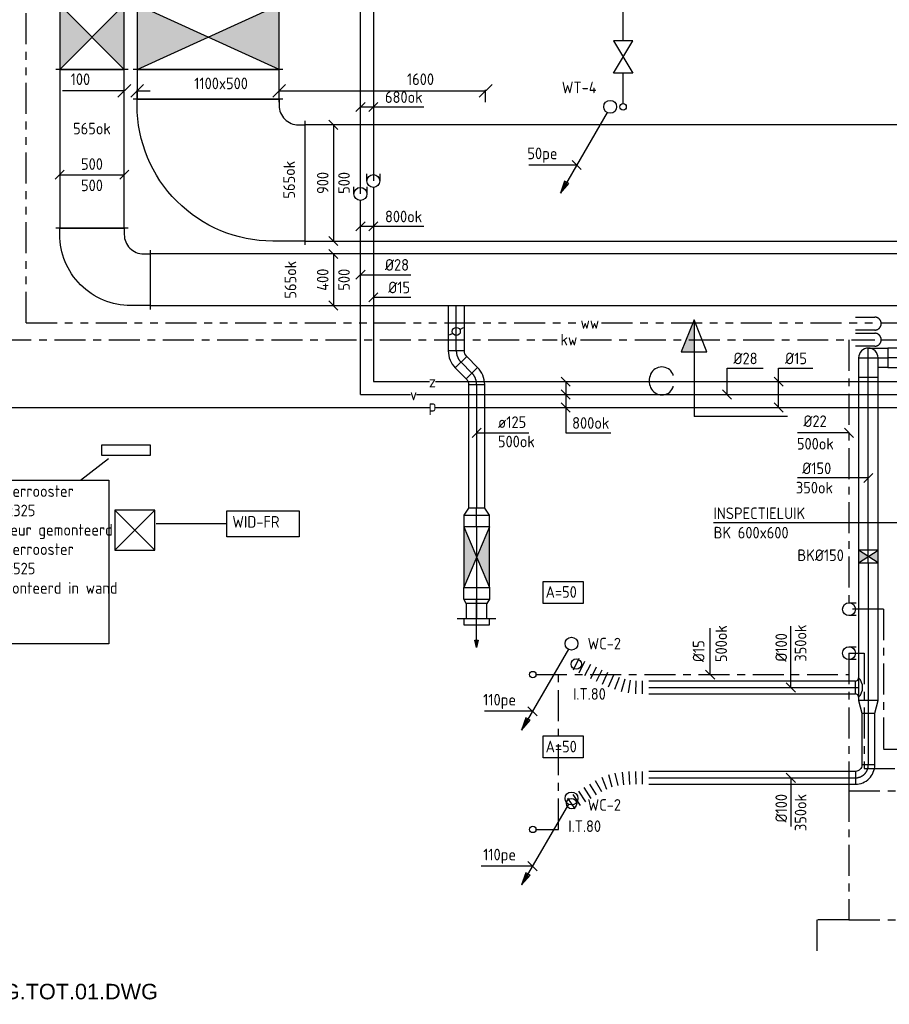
# Model space of a CAD drawing. Header units: millimetres. Extents: x 83336 to 140913, y 137697 to 176199.
# Tile 9 of 45: x 111825 to 118562, y 140045 to 147675. Entities that reach past the tile are written whole.
import ezdxf
from ezdxf.enums import TextEntityAlignment as Align

# ---------------------------------------------------------------- set-up
doc = ezdxf.new("R2010")
doc.units = ezdxf.units.MM
doc.header["$LTSCALE"] = 50
for name, pattern in [('CENTER2', [28.575, 19.05, -3.175, 3.175, -3.175]), ('CENTRE2', [28.575, 19.05, -3.175, 3.175, -3.175]), ('KOUDWATER', [8.4, 4.8, -1.2, 1.2, -1.2]), ('WARMWATER', [10.8, 4.8, -1.2, 1.2, -1.2, 1.2, -1.2])]:
    doc.linetypes.add(name, pattern=pattern)
doc.layers.get('0').update_dxf_attribs({"linetype": 'CONTINUOUS'})
doc.layers.get('DEFPOINTS').update_dxf_attribs({"linetype": 'CONTINUOUS'})
for name, color, linetype in [('00---0--FM-TEKST', 7, 'CONTINUOUS'), ('WL5-----_HIDDEN', 8, 'CONTINUOUS'), ('WL52----_PIJL', 2, 'CONTINUOUS'), ('WL531---_SYMBOOL', 2, 'CONTINUOUS'), ('WL5310--_KW', 2, 'KOUDWATER'), ('WL5310--_SYMBOOL', 2, 'CONTINUOUS'), ('WL5320--_WW', 2, 'WARMWATER'), ('WL540000_V', 1, 'CONTINUOUS'), ('WL540000_Z', 1, 'CONTINUOUS'), ('WL5420--_PERSL', 1, 'CONTINUOUS'), ('WL5771--_T_KANAAL-C', 3, 'CONTINUOUS'), ('WL5771--_T_KANAAL-H', 1, 'CONTINUOUS'), ('WL5771--_T_KANAAL-H2', 1, 'CONTINUOUS'), ('WL5771--_T_ORNAMENT-C', 2, 'CONTINUOUS'), ('WL5771--_T_PIJL', 1, 'CONTINUOUS'), ('WL5772--_R_FLEX-C', 2, 'CONTINUOUS'), ('WL5772--_R_KANAAL-C', 4, 'CONTINUOUS'), ('WL5772--_R_KANAAL-H', 1, 'CONTINUOUS'), ('WL5772--_R_KANAAL-H2', 1, 'CONTINUOUS'), ('WL5772--_R_ORNAMENT-C', 2, 'CONTINUOUS'), ('WL5773--_HARTLIJN', 1, 'CENTER2'), ('WM520---_MATEN-B', 1, 'CONTINUOUS'), ('WM530---_MATEN-B', 1, 'CONTINUOUS'), ('WM540---_MATEN-B', 1, 'CONTINUOUS'), ('WM570---_R_MATEN-B', 1, 'CONTINUOUS'), ('WM570---_T_MATEN-B', 1, 'CONTINUOUS'), ('WM5772--_R_MATEN-B', 1, 'CONTINUOUS'), ('WT52----_BIJSCHRIFT', 7, 'CONTINUOUS'), ('WT531---_CODE', 1, 'CONTINUOUS'), ('WT540000_CODE', 7, 'CONTINUOUS'), ('WT5771--_BIJSCHRIFT', 7, 'CONTINUOUS'), ('WT5772--_BIJSCHRIFT', 7, 'CONTINUOUS')]:
    doc.layers.add(name, color=color, linetype=linetype)
doc.styles.add('1', font='BUROTEXT', dxfattribs={"height": 90})
doc.styles.add('LZ-MAATVOEREN', font='simplex.shx')
doc.styles.add('MAATVOERING', font='iso.shx')
doc.styles.add('NORCDE', font='isocp.shx')
doc.styles.add('NORDINED-W', font='ISOCP.SHX')
doc.styles.add('Normaal_staand', font='iso.shx')
doc.styles.add('NORTXT', font='isocp.shx')
doc.styles.add('SA-BEMATEN', font='iso.shx')
doc.styles.add('Smalschuin', font='isocp.shx')
doc.dimstyles.new('NORDINED', dxfattribs={"dimscale": 50, "dimtxt": 1.8, "dimasz": 0.18, "dimexe": 0.18, "dimexo": 0.0625, "dimgap": 1.25, "dimtad": 0, "dimtoh": 1, "dimdec": 4, "dimrnd": 1, "dimdsep": 46, "dimtxsty": 'MAATVOERING', "dimtsz": 1, "dimcen": 0.09, "dimclrd": 256, "dimclre": 256, "dimclrt": 1, "dimadec": 3, "dimazin": 0, "dimtfac": 1, "dimtdec": 4, "dimtofl": 0, "dimtmove": 0, "dimatfit": 3, "dimldrblk": 'OBLIQUE', "dimfxl": 1, "dimtvp": 1, "dimtolj": 1, "dimtzin": 0, "dimarcsym": 0})

# ---------------------------------------------------------------- blocks, each defined once
blk = doc.blocks.new('OSV1501000990G')
blk.add_lwpolyline([(0, -75), (99, -50), (99, 50), (0, 75)], close=True)
at = {"layer": 'WL5773--_HARTLIJN'}
blk.add_line((0, 0), (99, 0), dxfattribs=at)
blk = doc.blocks.new('KARO')
for p, q in [((1, 0.5), (0, 0.5)), ((0, -0.5), (1, -0.5))]:
    blk.add_line(p, q)
at = {"layer": 'WL5773--_HARTLIJN'}
blk.add_line((0, 0), (1, 0), dxfattribs=at)
blk = doc.blocks.new('OBO10000090H')
blk.add_lwpolyline([(50, -100, 0.414214), (-100, 50), (-100, -50, -0.414214), (-50, -100)], format="xyb", close=True)
at = {"invisible_edges": 15}
for points in [[(-91.3, -50.8), (-74, 47.7), (-100, 50), (-100, -50)], [(-82.9, -53), (-48.7, 41), (-74, 47.7), (-91.3, -50.8)], [(-75, -56.7), (-25, 29.9), (-48.7, 41), (-82.9, -53)], [(-67.9, -61.7), (-3.6, 14.9), (-25, 29.9), (-75, -56.7)], [(-61.7, -67.9), (14.9, -3.6), (-3.6, 14.9), (-67.9, -61.7)], [(-56.7, -75), (29.9, -25), (14.9, -3.6), (-61.7, -67.9)], [(-53, -82.9), (41, -48.7), (29.9, -25), (-56.7, -75)], [(-50.8, -91.3), (47.7, -74), (41, -48.7), (-53, -82.9)], [(-50, -100), (50, -100), (47.7, -74), (-50.8, -91.3)]]:
    blk.add_3dface(points, dxfattribs=at)
at = {"layer": 'WL5773--_HARTLIJN'}
blk.add_arc((-100, -100), 100, 0, 90, dxfattribs=at)
blk = doc.blocks.new('FLLINE100')
blk.add_line((0, -50), (0, 50))
blk = doc.blocks.new('OEX1000065000')
for p, rotation in [((-344.1, -43.3), 22.53678751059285), ((-297.8, -24.4), 14.12791663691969), ((-249.3, -12.2), 14.12791663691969), ((-199.8, -5.6), 6.568764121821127), ((-150, -2.1), 1.994569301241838), ((-100, -0.4), 1.994569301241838), ((-50, -0.2), 0.2246881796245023), ((-474.3, -117.5), 32.286367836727), ((-432, -90.8), 32.286367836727), ((-388.6, -66), 28.8774012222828), ((-558, -172.1), 33.53423170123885), ((-516.3, -144.5), 33.53423170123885), ((-599.7, -199.8), 33.53423170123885)]:
    blk.add_blockref('FLLINE100', p, dxfattribs=dict(rotation=rotation))
blk = doc.blocks.new('OEX1000064200')
for p, rotation in [((-562.8, 181.4), 333.5025943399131), ((-518, 159.1), 333.5025943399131), ((-473.3, 136.8), 333.5025943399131), ((-428.3, 114.9), 334.0529070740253), ((-383.4, 93), 334.0529070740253), ((-338.1, 71.9), 335.6420103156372), ((-292.5, 51.3), 335.6420103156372), ((-246, 33), 339.0107990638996), ((-198.4, 17.7), 344.6730821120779), ((-149.6, 7.2), 351.6213274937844), ((-100, 2), 357.1578621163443), ((-50, 0.3), 359.6649407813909)]:
    blk.add_blockref('FLLINE100', p, dxfattribs=dict(rotation=rotation))
blk = doc.blocks.new('ORN_A_RN')
blk.add_circle((0, 0), 0.5)
at = {"color": 1, "style": 'LZ-MAATVOEREN', "flags": 9}
for tag, p in [('ROS_TYPE', (0.633, 0.683)), ('ROS_M3H', (0.633, 0.483)), ('ROS_ZIJDE', (0.633, 0.283)), ('ROS_STAT', (0.633, 0.083))]:
    blk.add_attdef(tag, p, '', height=0.125, dxfattribs=at)
blk = doc.blocks.new('OZA15001000900')
blk.add_lwpolyline([(-75, 0, 0.414214), (-50, 25), (50, 25, 0.414214), (75, 0, 0.414214)], format="xyb")
at = {"layer": 'WL5772--_R_KANAAL-H'}
blk.add_arc((0, 75), 106.1, 225, 315, dxfattribs=at)
at = {"layer": 'WL5773--_HARTLIJN'}
blk.add_line((0, 25), (0, 0), dxfattribs=at)
blk = doc.blocks.new('MVLINE')
blk.add_line((35.4, -35.4), (-35.4, 35.4))
blk = doc.blocks.new('OBK1500010000')
blk.add_lwpolyline([(0, -75), (100, -75), (100, 75), (0, 75)], close=True)
blk.add_lwpolyline([(0, -75), (100, -75), (100, 75), (0, 75)], close=True)
at = {"layer": 'WL5772--_R_KANAAL-H'}
for p, q in [((0, -75), (100, 75)), ((0, 75), (100, -75))]:
    blk.add_line(p, q, dxfattribs=at)
at = {"layer": 'WL5772--_R_KANAAL-H2'}
for points in [[(0, 75), (100, 75), (50, 0)], [(0, -75), (100, -75), (50, 0)]]:
    blk.add_solid(points, dxfattribs=at)
at = {"layer": 'WL5773--_HARTLIJN'}
blk.add_line((0, 0), (100, 0), dxfattribs=at)
blk = doc.blocks.new('OBO15000090ZE')
blk.add_lwpolyline([(-75, 0), (75, 0), (75, 150, 1), (-75, 150)], format="xyb", close=True)
at = {"layer": 'WL5773--_HARTLIJN'}
for points in [[(0, 0), (0, 225)], [(-75, 150), (75, 150)]]:
    blk.add_lwpolyline(points, dxfattribs=at)
blk = doc.blocks.new('OBO15000090ZE_0')
blk.add_lwpolyline([(0, 75), (150, 75), (150, -75), (75, -75)])
at = {"layer": 'WL5773--_HARTLIJN'}
blk.add_line((0, 0), (150, 0), dxfattribs=at)
blk = doc.blocks.new('P5')
at = {"color": 2}
for p, q in [((-750, 0), (-500, 100)), ((-500, 100), (-500, -100)), ((-500, -100), (-750, 0)), ((-750, 0), (0, 0))]:
    blk.add_line(p, q, dxfattribs=at)
blk.add_solid([(-750, 0), (-500, 100), (-500, 0)], dxfattribs=at)
blk = doc.blocks.new('2DEC67')
at = {"color": 0}
blk.add_lwpolyline([(0.8537, 0.6698, 0.18, 0.18, 0.1144505), (0.8415, 0.7224, 0.18, 0.15, 0.2856375), (0.5, 0.9358, 0.15, 0.18, 0.2973255), (0.1529, 0.7104, 0.18, 0.2, 0.1040934), (0.1088, 0.5029, 0.2, 0.18, 0.1060897), (0.1529, 0.2954, 0.18, 0.15, 0.2951778), (0.5, 0.07, 0.15, 0.18, 0.2877742), (0.8415, 0.2834, 0.18, 0.18, 0.1124506), (0.8537, 0.336, 0.18, 0.18, 0.145331)], format="xyseb", dxfattribs=at)
blk = doc.blocks.new('SS52PY03')
for p, q in [((-6.985, -11.7348), (-7.493, -12.877801)), ((-7.366, -12.9286), (-6.6294, -11.938))]:
    blk.add_line(p, q)
blk.add_lwpolyline([(-0.4826, -0.8636), (-7.7216, -13.4112), (-6.4008, -11.887199), (-7.0612, -11.5062), (-7.7216, -13.4112)])
blk.add_circle((0, 0), 1)
blk = doc.blocks.new('SS53TP06')
blk.add_circle((0, 0), 0.5)
blk = doc.blocks.new('BO_WZ')
blk.add_lwpolyline([(-1.5, 0.5), (0, 0.5, -1), (0, -0.5), (-1.5, -0.5)], format="xyb")
at = {"invisible_edges": 15}
for points in [[(-0.6, 0.5, 0), (-0.6, -0.5, 0), (0, -0.5, 0), (0, 0.5, 0)], [(0, 0, 0), (0.155, 0.476, 0), (0, 0.5, 0)], [(0, 0, 0), (0.294, 0.405, 0), (0.155, 0.476, 0)], [(0, 0, 0), (0.405, 0.294, 0), (0.294, 0.405, 0)], [(0, 0, 0), (0.476, 0.155, 0), (0.405, 0.294, 0)], [(0, 0, 0), (0.5, 0, 0), (0.476, 0.155, 0)], [(0, 0, 0), (0, -0.5, 0), (0.155, -0.476, 0)], [(0, 0, 0), (0.155, -0.476, 0), (0.294, -0.405, 0)], [(0, 0, 0), (0.294, -0.405, 0), (0.405, -0.294, 0)], [(0, 0, 0), (0.405, -0.294, 0), (0.476, -0.155, 0)], [(0, 0, 0), (0.476, -0.155, 0), (0.5, 0, 0)]]:
    blk.add_3dface(points, dxfattribs=at)
blk = doc.blocks.new('OBK2000047000')
blk.add_lwpolyline([(0, -100), (470, -100), (470, 100), (0, 100)], close=True)
at = {"layer": 'WL5771--_T_KANAAL-H'}
for p, q in [((0, -100), (470, 100)), ((0, 100), (470, -100))]:
    blk.add_line(p, q, dxfattribs=at)
at = {"layer": 'WL5771--_T_KANAAL-H2'}
for points in [[(0, 100), (470, 100), (235, 0)], [(0, -100), (470, -100), (235, 0)]]:
    blk.add_solid(points, dxfattribs=at)
at = {"layer": 'WL5773--_HARTLIJN'}
blk.add_line((0, 0), (470, 0), dxfattribs=at)
blk = doc.blocks.new('OSV2001600350G')
blk.add_lwpolyline([(0, -100), (35, -80), (35, 80), (0, 100)], close=True)
at = {"layer": 'WL5773--_HARTLIJN'}
blk.add_line((0, 0), (35, 0), dxfattribs=at)
blk = doc.blocks.new('orn_t_k200-200-50')
for points in [[(-150, 50), (150, 50)], [(-100, 50), (-100, 0), (100, 0), (100, 50)]]:
    blk.add_lwpolyline(points)
at = {"color": 2, "style": 'NORDINED-W'}
for tag, p, flags in [('ROS_TYPE', (181.7, 134.2), 8), ('ROS_M3H', (181.7, 124.2), 8), ('ROS_M3H_G', (181.7, 114.2), 8), ('ROS_ZIJDE', (181.7, 104.2), 9), ('ROS_STAT', (181.7, 94.2), 9)]:
    blk.add_attdef(tag, p, '', height=6.25, dxfattribs=dict(at, flags=flags))
blk = doc.blocks.new('SS57PY08')
blk.add_line((0, 0), (-15, 0))
blk.add_lwpolyline([(-2.22, -0.52), (-2.22, 0.52), (0, 0)], close=True)
for points in [[(-2.22, 0.26), (0, 0)], [(-2.22, -0.26), (0, 0)]]:
    blk.add_lwpolyline(points)
at = {"color": 2, "style": 'MAATVOERING', "flags": 8}
blk.add_attdef('PIJL_BEN', (-10.55, 0.95), '', height=1, dxfattribs=at)
blk = doc.blocks.new('OBO12500045H')
blk.add_lwpolyline([(62.5, -51.8, 0.198912), (7.6, 80.8), (-80.8, -7.6, -0.198912), (-62.5, -51.8)], format="xyb", close=True)
at = {"invisible_edges": 15}
for points in [[(-77.1, -11.6), (18.6, 68.7), (7.6, 80.8), (-80.8, -7.6)], [(-73.8, -15.9), (28.6, 55.8), (18.6, 68.7), (-77.1, -11.6)], [(-70.9, -20.5), (37.4, 42), (28.6, 55.8), (-73.8, -15.9)], [(-68.4, -25.4), (44.9, 27.5), (37.4, 42), (-70.9, -20.5)], [(-66.3, -30.4), (51.2, 12.4), (44.9, 27.5), (-68.4, -25.4)], [(-64.6, -35.6), (56.1, -3.2), (51.2, 12.4), (-66.3, -30.4)], [(-63.4, -40.9), (59.7, -19.2), (56.1, -3.2), (-64.6, -35.6)], [(-62.7, -46.3), (61.8, -35.4), (59.7, -19.2), (-63.4, -40.9)], [(-62.5, -51.8), (62.5, -51.8), (61.8, -35.4), (-62.7, -46.3)]]:
    blk.add_3dface(points, dxfattribs=at)
at = {"layer": 'WL5773--_HARTLIJN'}
blk.add_arc((-125, -51.8), 125, 0, 45, dxfattribs=at)
blk = doc.blocks.new('OSV2001250550G1')
blk.add_lwpolyline([(0, -100), (55, -62.5), (55, 62.5), (0, 100)], close=True)
at = {"layer": 'WL5773--_HARTLIJN'}
blk.add_line((0, 0), (55, 0), dxfattribs=at)
blk = doc.blocks.new('ORK12500000')
at = {"layer": 'WL5772--_R_KANAAL-H'}
for p, q in [((30.2, 8.1), (60.4, 16.2)), ((-30.2, -8.1), (-60.4, -16.2))]:
    blk.add_line(p, q, dxfattribs=at)
blk.add_circle((0, 0), 31.2, dxfattribs=at)
blk = doc.blocks.new('KARH')
for p, q in [((1, 0.5), (0, 0.5)), ((0, 0), (0, 0)), ((1, 0), (1, 0)), ((0, -0.5), (1, -0.5))]:
    blk.add_line(p, q)
at = {"invisible_edges": 15}
blk.add_3dface([(0, 0.5), (0, -0.5), (1, -0.5), (1, 0.5)], dxfattribs=at)
blk = doc.blocks.new('*D554')
at = {"layer": 'DEFPOINTS', "color": 0, "transparency": 16777216}
for p in [(115435, 147123.7), (113835, 147033.3), (115435, 147033.3)]:
    blk.add_point(p, dxfattribs=at)
at = {"layer": 'WM570---_T_MATEN-B', "lineweight": -2, "transparency": 16777216}
for p, q in [((113785, 147073.7), (113885, 147173.7)), ((113835, 147036.4), (113835, 147132.7)), ((113835, 147123.7), (115435, 147123.7)), ((115385, 147073.7), (115485, 147173.7)), ((115435, 147036.4), (115435, 147132.7))]:
    blk.add_line(p, q, dxfattribs=at)
at = {"layer": 'WM570---_T_MATEN-B', "color": 1, "transparency": 16777216, "insert": (114930.3, 147213.7), "char_height": 90, "attachment_point": 5, "style": 'MAATVOERING'}
blk.add_mtext('\\A1;1600', dxfattribs=at)
blk = doc.blocks.new('_OBLIQUE')
at = {"color": 0, "linetype": 'ByBlock'}
blk.add_line((-0.5, -0.5), (0.5, 0.5), dxfattribs=at)
blk = doc.blocks.new('*D555')
at = {"layer": 'DEFPOINTS', "color": 0, "transparency": 16777216}
for p in [(112735, 147123.7), (112635, 147033.3), (112735, 147033.3)]:
    blk.add_point(p, dxfattribs=at)
at = {"layer": 'WM570---_T_MATEN-B', "lineweight": -2, "transparency": 16777216}
for p, q in [((112635, 147123.7), (112155.7, 147123.7)), ((112585, 147073.7), (112685, 147173.7)), ((112635, 147036.4), (112635, 147132.7)), ((112685, 147073.7), (112785, 147173.7)), ((112735, 147036.4), (112735, 147132.7)), ((112735, 147123.7), (112835, 147123.7))]:
    blk.add_line(p, q, dxfattribs=at)
at = {"layer": 'WM570---_T_MATEN-B', "color": 1, "transparency": 16777216, "insert": (112295.4, 147213.7), "char_height": 90, "attachment_point": 5, "style": 'MAATVOERING'}
blk.add_mtext('\\A1;100', dxfattribs=at)
blk = doc.blocks.new('VBK50055000050000')
for p, q in [((0, -280), (0, 280)), ((0, -280), (0, 280)), ((500, 280), (500, -280)), ((500, -280), (500, 280))]:
    blk.add_line(p, q)
blk.add_lwpolyline([(0, -250), (500, -250), (500, 250), (0, 250)], close=True)
at = {"layer": 'WL5771--_T_KANAAL-H'}
for p, q in [((0, -250), (500, 250)), ((0, 250), (500, -250))]:
    blk.add_line(p, q, dxfattribs=at)
at = {"layer": 'WL5771--_T_KANAAL-H2'}
for points in [[(0, 250), (500, 250), (250, 0)], [(0, -250), (500, -250), (250, 0)]]:
    blk.add_solid(points, dxfattribs=at)
blk = doc.blocks.new('VVB1100500900500505001500901-HRF')
for p, q in [((-750, -480), (-750, 480)), ((-580, -650), (580, -650))]:
    blk.add_line(p, q)
blk.add_lwpolyline([(-550, -650), (-550, -600, 0.414214), (-700, -450), (-750, -450), (-750, 450), (-500, 450, -0.414214), (550, -600), (550, -650)], format="xyb", close=True)
blk = doc.blocks.new('VBK110050000050000')
for p, q in [((0, -580), (0, 580)), ((0, -580), (0, 580)), ((500, 580), (500, -580)), ((500, -580), (500, 580))]:
    blk.add_line(p, q)
blk.add_lwpolyline([(0, -550), (500, -550), (500, 550), (0, 550)], close=True)
at = {"layer": 'WL5771--_T_KANAAL-H'}
for p, q in [((0, -550), (500, 550)), ((0, 550), (500, -550))]:
    blk.add_line(p, q, dxfattribs=at)
at = {"layer": 'WL5771--_T_KANAAL-H2'}
for points in [[(0, 550), (500, 550), (250, 0)], [(0, -550), (500, -550), (250, 0)]]:
    blk.add_solid(points, dxfattribs=at)
blk = doc.blocks.new('VVB500500400500505001500901-HRF-0')
for p, q in [((-450, -230), (-450, 230)), ((-280, -400), (280, -400))]:
    blk.add_line(p, q)
blk.add_lwpolyline([(-250, -400), (-250, -350, 0.414214), (-400, -200), (-450, -200), (-450, 200), (-300, 200, -0.414214), (250, -350), (250, -400)], format="xyb", close=True)
blk = doc.blocks.new('PFB_HS01')
blk.add_lwpolyline([(-1.1, 1), (0, 1, -1), (0, -1), (-1.1, -1)], format="xyb")
at = {"layer": 'WL5-----_HIDDEN'}
blk.add_circle((0, 0, 0), 1, dxfattribs=at)
blk = doc.blocks.new('ORN_T_4')
for p, q in [((0.5, 0.5), (-0.5, -0.5)), ((0.5, -0.5), (-0.5, 0.5))]:
    blk.add_line(p, q)
blk.add_lwpolyline([(-0.5, 0.5), (-0.5, -0.5), (0.5, -0.5), (0.5, 0.5)], close=True)
at = {"color": 1, "style": 'LZ-MAATVOEREN', "flags": 9}
for tag, p in [('ROS_TYPE', (0.633, 0.683)), ('ROS_M3H', (0.633, 0.483)), ('ROS_ZIJDE', (0.633, 0.283)), ('ROS_STAT', (0.633, 0.083))]:
    blk.add_attdef(tag, p, '', height=0.125, dxfattribs=at)
blk = doc.blocks.new('SS53AP30')
blk.add_lwpolyline([(-2.5, -1.5), (-2.5, 1.5), (2.5, -1.5), (2.5, 1.5)], close=True)

msp = doc.modelspace()

# ---------------------------------------------------------------- linework, layer by layer
at = {"color": 2, "linetype": 'CENTRE2'}
msp.add_line((117775, 144600), (117050, 144600), dxfattribs=at)
at = {"layer": 'WL5310--_KW'}
for p, q in [((116500, 147510.98501), (116500, 149850)), ((116500, 147025), (116500, 147260.98501)), ((110415, 145195), (115990, 145195)), ((116170, 145195), (118450, 145195)), ((118250, 145195), (118250, 143106.72087)), ((118500, 145195), (122467.79734, 145195)), ((118516.46895, 143106.72087), (118250, 143106.72087)), ((118516.46895, 143106.72087), (118516.46895, 142021.36139)), ((118250, 142765.94059), (118366.46895, 142765.94059)), ((118250, 142765.94059), (118250, 141700)), ((118366.46895, 142765.94059), (118366.46895, 141871.36139)), ((115825, 142600), (118250, 142600)), ((116000, 141400), (116000, 142600)), ((118516.46895, 142021.36139), (120713.78055, 142021.36139)), ((118366.46895, 141871.36139), (120563.78055, 141871.36139)), ((118250, 141700), (119601.59333, 141700)), ((118250, 141700), (118250, 140700)), ((115825, 141400), (116000, 141400)), ((118250, 140700), (118000, 140700)), ((118000, 140700), (118000, 140400)), ((118250, 140700), (118900, 140700))]:
    msp.add_line(p, q, dxfattribs=at)
at = {"layer": 'WL5320--_WW'}
for p, q in [((111875, 145325), (111875, 150660)), ((111875, 145325), (116152.5, 145325)), ((116332.5, 145325), (118450, 145325)), ((118499.74937, 145325), (122700, 145325))]:
    msp.add_line(p, q, dxfattribs=at)
at = {"layer": 'WL540000_V'}
for p, q in [((114465, 146325), (114465, 147800)), ((114465, 144770), (114465, 146275)), ((114465, 144770), (123430.29734, 144770))]:
    msp.add_line(p, q, dxfattribs=at)
at = {"layer": 'WL540000_Z'}
for p, q in [((114565, 147800), (114565, 146425)), ((114565, 146375), (114565, 144870)), ((114565, 144870), (123330.29734, 144870))]:
    msp.add_line(p, q, dxfattribs=at)
at = {"layer": 'WL5420--_PERSL'}
msp.add_line((111285.76952, 144670), (123530.29734, 144670), dxfattribs=at)
at = {"layer": 'WL5771--_T_KANAAL-C'}
msp.add_lwpolyline([(112459.61998, 144379), (112459.61998, 144300), (112838.67386, 144300), (112838.67386, 144379)], close=True, dxfattribs=at)
at = {"layer": 'WL5771--_T_ORNAMENT-C'}
for points in [[(115881.20042, 143322.5208), (116190.85725, 143322.5208), (116190.85725, 143151.93913), (115881.20042, 143151.93913)], [(115881.20042, 142124.28536), (116190.85725, 142124.28536), (116190.85725, 141953.70369), (115881.20042, 141953.70369)]]:
    msp.add_lwpolyline(points, close=True, dxfattribs=at)
at = {"layer": 'WM520---_MATEN-B'}
for points in [[(116140.4025, 146548.67633), (116115.4025, 146548.67633), (115770.74653, 146548.67633)], [(115798.17239, 142315.47747), (115798.17239, 142315.47747), (115425, 142315.47747)], [(115798.17239, 141115.47747), (115798.17239, 141115.47747), (115400, 141115.47747)]]:
    msp.add_lwpolyline(points, dxfattribs=at)
at = {"layer": 'WM530---_MATEN-B'}
for points in [[(118250, 144473.67633), (118100, 144473.67633), (117850.40276, 144473.67633)], [(117175, 142600), (117175, 142700), (117175, 142958.47726)]]:
    msp.add_lwpolyline(points, dxfattribs=at)
at = {"layer": 'WM540---_MATEN-B'}
for points in [[(114465, 146998.67633), (114680.29734, 146998.67633), (114955.29734, 146998.67633)], [(114465, 146073.67633), (114680.29734, 146073.67633), (114955.29734, 146073.67633)], [(114465, 145698.67633), (114680.29734, 145698.67633), (114855.29734, 145698.67633)], [(114565, 145523.67633), (114680.29734, 145523.67633), (114855.29734, 145523.67633)], [(117305.29734, 144770), (117305.29734, 144973.67633), (117585.29734, 144973.67633)], [(117705.29734, 144670), (117705.29734, 144973.67633), (117971.02526, 144973.67633)], [(116055.29734, 144870), (116055.29734, 144473.67633), (116405.29734, 144473.67633)]]:
    msp.add_lwpolyline(points, dxfattribs=at)
at = {"layer": 'WM570---_R_MATEN-B'}
msp.add_lwpolyline([(114255.29734, 146860), (114255.29734, 145960)], dxfattribs=at)
at = {"layer": 'WM570---_T_MATEN-B'}
for points in [[(112135, 146473.67633), (112635, 146473.67633)], [(114255.29734, 145860), (114255.29734, 145460)], [(115365, 144473.67633), (115480.29734, 144473.67633), (115769.65726, 144473.67633)]]:
    msp.add_lwpolyline(points, dxfattribs=at)
at = {"layer": 'WM5772--_R_MATEN-B'}
for points in [[(118400, 144123.67633), (118300, 144123.67633), (117850, 144123.67633)], [(117800, 142500), (117800, 142575), (117800, 142975)], [(117800, 141800), (117800, 141725), (117800, 141422.40477)]]:
    msp.add_lwpolyline(points, dxfattribs=at)
at = {"layer": 'WT5771--_BIJSCHRIFT', "color": 1}
for p, q in [((112296.90371, 144107.04098), (112514.03669, 144274.764)), ((113430.99315, 143768.2688), (112883.03175, 143768.2688))]:
    msp.add_line(p, q, dxfattribs=at)
for points in [[(111232.56294, 144107.04098), (112516.19036, 144107.04098), (112516.19036, 142837.29532), (111232.56294, 142837.29532)], [(113430.99315, 143868.58121), (113990.33457, 143868.58121), (113990.33457, 143667.95638), (113430.99315, 143667.95638)]]:
    msp.add_lwpolyline(points, close=True, dxfattribs=at)
msp.add_lwpolyline([(118700, 143775), (117200, 143775)], dxfattribs=at)

# ---------------------------------------------------------------- block references
at = {"color": 2, "xscale": -1, "rotation": 90}
msp.add_blockref('P5', (117050, 144600), dxfattribs=at)
at = {"color": 2, "xscale": 250.25, "yscale": 250, "zscale": 250.25}
msp.add_blockref('2DEC67', (116675, 144750), dxfattribs=at)
at = {"layer": 'WL52----_PIJL', "xscale": 50, "yscale": 50, "zscale": 50}
for p in [(116400, 147000), (116100, 142840), (116100, 141640)]:
    msp.add_blockref('SS52PY03', p, dxfattribs=at)
at = {"layer": 'WL531---_SYMBOOL', "xscale": 50, "yscale": 50, "zscale": 50}
for p in [(116500, 147000), (115800, 142600), (115800, 141400)]:
    msp.add_blockref('SS53TP06', p, dxfattribs=at)
at = {"layer": 'WL5310--_KW', "xscale": 100, "yscale": 100, "zscale": 100}
for p in [(118450, 145320), (118450, 145195)]:
    msp.add_blockref('BO_WZ', p, dxfattribs=at)
at = {"layer": 'WL5310--_SYMBOOL', "xscale": 50, "yscale": 50, "zscale": 50}
for name, p, rotation in [('SS53AP30', (116500, 147385.98501), 90), ('PFB_HS01', (118250, 143106.72087), 180), ('PFB_HS01', (118250, 142765.94059), 180)]:
    msp.add_blockref(name, p, dxfattribs=dict(at, rotation=rotation))
at = {"layer": 'WL540000_V', "xscale": 50, "yscale": 50, "zscale": 50, "rotation": 270}
msp.add_blockref('PFB_HS01', (114465, 146325), dxfattribs=at)
at = {"layer": 'WL540000_Z', "xscale": 50, "yscale": 50, "zscale": 50, "rotation": 270}
msp.add_blockref('PFB_HS01', (114565, 146425), dxfattribs=at)
at = {"layer": 'WL5771--_T_KANAAL-C'}
for name, p, rotation in [('VBK50055000050000', (112385, 147289.99996), 90), ('VVB500500400500505001500901-HRF-0', (112385, 145660), 180), ('ORK12500000', (115207.63456, 145259.17886), 193.2100893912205), ('OBO12500045H', (115207.63456, 145057.40216), 180), ('OSV2001250550G1', (115365, 143834.99996), 90), ('OBK2000047000', (115365, 143744.99996), 270)]:
    msp.add_blockref(name, p, dxfattribs=dict(at, rotation=rotation))
for name, p, xscale, yscale, zscale, rotation in [('KARH', (112385, 147289.99996), 1229.999961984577, 500, 500, 270), ('KARO', (115207.63456, 145109.17886), 350.8211425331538, 125, 125, 90), ('KARO', (115244.24621, 145020.79051), 118.99494936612, 125, 125, 315.0000000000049), ('KARO', (115365, 144848.26003), 958.2600645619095, 125, 125, 270), ('KARO', (115365, 143744.99996), 90, 200, 200, 90), ('KARO', (115365, 143274.99996), -90, 200, 200, 90), ('KARO', (115365, 143149.99996), 114.999961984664, 160, 160, 270)]:
    msp.add_blockref(name, p, dxfattribs=dict(at, xscale=xscale, yscale=yscale, zscale=zscale, rotation=rotation))
at = {"layer": 'WL5771--_T_KANAAL-C', "xscale": 7075, "yscale": 400, "zscale": 500}
msp.add_blockref('KARH', (112835, 145660), dxfattribs=at)
at = {"layer": 'WL5771--_T_KANAAL-C'}
msp.add_blockref('OBO12500045H', (115365, 144900.03672), dxfattribs=at)
at = {"layer": 'WL5771--_T_KANAAL-C', "xscale": -1, "rotation": 90}
msp.add_blockref('OSV2001600350G', (115365, 143184.99996), dxfattribs=at)
at = {"layer": 'WL5771--_T_ORNAMENT-C', "xscale": 310, "yscale": 310, "zscale": 310}
msp.add_blockref('ORN_T_4', (112716.72039, 143718.97597), dxfattribs=at)
at = {"layer": 'WL5771--_T_ORNAMENT-C'}
msp.add_blockref('orn_t_k200-200-50', (115365, 142984.99996), dxfattribs=at)
at = {"layer": 'WL5771--_T_PIJL', "xscale": 25, "yscale": 25, "zscale": 25, "rotation": 270}
msp.add_blockref('SS57PY08', (115365, 142809.99996), dxfattribs=at)
at = {"layer": 'WL5772--_R_FLEX-C'}
for name, p in [('OEX1000064200', (116700, 142500)), ('OEX1000065000', (116700, 141800))]:
    msp.add_blockref(name, p, dxfattribs=at)
at = {"layer": 'WL5772--_R_KANAAL-C'}
for name, p, rotation in [('VBK110050000050000', (113285, 147289.99996), 90), ('VVB1100500900500505001500901-HRF', (113285, 146410), 180), ('OBK1500010000', (118400, 143465), 90), ('OZA15001000900', (118325, 142500), 90), ('OSV1501000990G', (118400, 142400), 270), ('OBO10000090H', (118400, 141800), 270)]:
    msp.add_blockref(name, p, dxfattribs=dict(at, rotation=rotation))
for name, p, xscale, yscale, zscale, rotation in [('KARH', (113285, 147060), 229.9999619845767, 1100, 500, 90), ('KARO', (123123.16531, 145055), 4573.165306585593, 150, 150, 180), ('KARO', (118400, 143565), 1339.999999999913, 150, 150, 90), ('KARO', (118400, 143465), 1065, 150, 150, 270), ('KARO', (118400, 142301), 401, 100, 100, 270)]:
    msp.add_blockref(name, p, dxfattribs=dict(at, xscale=xscale, yscale=yscale, zscale=zscale, rotation=rotation))
for name, p, xscale, yscale, zscale in [('KARH', (114035, 146410), 8220.297340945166, 900, 500), ('KARO', (116700, 142500), 1600, 100, 100), ('KARO', (116700, 141800), 1600, 100, 100)]:
    msp.add_blockref(name, p, dxfattribs=dict(at, xscale=xscale, yscale=yscale, zscale=zscale))
for name, p in [('OBO15000090ZE', (118400, 144905)), ('OBO15000090ZE_0', (118400, 145055))]:
    msp.add_blockref(name, p, dxfattribs=at)
at = {"layer": 'WL5772--_R_ORNAMENT-C', "xscale": 80, "yscale": 80, "zscale": 80, "rotation": 180}
for p in [(116137.24384, 142681.43301), (116100.34585, 141600.22921)]:
    msp.add_blockref('ORN_A_RN', p, dxfattribs=at)
at = {"layer": 'WM520---_MATEN-B'}
for p in [(116140.4025, 146548.67633), (115798.17239, 142315.47747), (115798.17239, 141115.47747)]:
    msp.add_blockref('MVLINE', p, dxfattribs=at)
at = {"layer": 'WM530---_MATEN-B'}
for p in [(118250, 144473.67633), (117175, 142600)]:
    msp.add_blockref('MVLINE', p, dxfattribs=at)
at = {"layer": 'WM540---_MATEN-B'}
for p, rotation in [((114465, 146998.67633), 90), ((114565, 146998.67633), 270), ((114465, 146073.67633), 90), ((114565, 146073.67633), 270), ((114465, 145698.67633), 90), ((114565, 145523.67633), 270)]:
    msp.add_blockref('MVLINE', p, dxfattribs=dict(at, rotation=rotation))
for p in [(116055.29734, 144870), (117705.29734, 144870), (116055.29734, 144770), (117305.29734, 144770), (116055.29734, 144670), (117705.29734, 144670)]:
    msp.add_blockref('MVLINE', p, dxfattribs=at)
at = {"layer": 'WM570---_R_MATEN-B'}
for p in [(114255.29734, 146860), (114255.29734, 145860)]:
    msp.add_blockref('MVLINE', p, dxfattribs=at)
at = {"layer": 'WM570---_T_MATEN-B', "rotation": 90}
for p in [(112135, 146473.67633), (112635, 146473.67633), (115365, 144473.67633)]:
    msp.add_blockref('MVLINE', p, dxfattribs=at)
at = {"layer": 'WM570---_T_MATEN-B'}
for p in [(114255.29734, 145960), (114255.29734, 145460)]:
    msp.add_blockref('MVLINE', p, dxfattribs=at)
at = {"layer": 'WM5772--_R_MATEN-B', "rotation": 90}
msp.add_blockref('MVLINE', (118400, 144123.67633), dxfattribs=at)
at = {"layer": 'WM5772--_R_MATEN-B'}
for p in [(117800, 142500), (117800, 141800)]:
    msp.add_blockref('MVLINE', p, dxfattribs=at)

# ---------------------------------------------------------------- texts
at = {"layer": '00---0--FM-TEKST', "insert": (109393.22367, 140203.5552), "char_height": 120, "attachment_point": 1, "style": '1'}
msp.add_mtext_dynamic_manual_height_columns('{\\fArial|b0|i0|c0|p34;Zie plattegrond:01.I01.WTB.PLG.TOT.01.DWG}', width=3844.7972977, gutter_width=450, heights=[0], dxfattribs=at)
at = {"layer": 'WM520---_MATEN-B', "color": 1, "style": 'MAATVOERING'}
for s, p in [('50pe', (115991.4152, 146593.67633)), ('110pe', (115670.48597, 142360.47747)), ('110pe', (115670.48597, 141160.47747))]:
    msp.add_text(s, height=90, dxfattribs=at).set_placement(p, align=Align.RIGHT)
at = {"layer": 'WM530---_MATEN-B', "color": 1, "style": 'MAATVOERING'}
for s, p in [('%%c22', (118077.5, 144518.67633)), ('500ok', (118132.85714, 144343.67633))]:
    msp.add_text(s, height=90, dxfattribs=at).set_placement(p, align=Align.RIGHT)
for s, p in [('500ok', (117305, 142697)), ('%%c15', (117130, 142697))]:
    msp.add_text(s, height=90, rotation=90, dxfattribs=at).set_placement(p)
at = {"layer": 'WM540---_MATEN-B', "color": 1, "style": 'NORTXT'}
for s, p in [('680ok', (114655.29734, 147029.92633)), ('800ok', (114655.29734, 146104.92633)), ('%%c28', (114655.29734, 145729.92633)), ('%%c15', (114680.29734, 145554.92633)), ('%%c28', (117355.29734, 145004.92633)), ('%%c15', (117755.29734, 145004.92633)), ('800ok', (116105.29734, 144504.92633))]:
    msp.add_text(s, height=90, dxfattribs=at).set_placement(p)
at = {"layer": 'WM570---_R_MATEN-B', "color": 1, "style": 'NORTXT'}
msp.add_text('1100x500', height=90, dxfattribs=at).set_placement((113385, 147136.17633), align=Align.CENTER)
for s, p in [('565ok', (113957.79734, 146435)), ('900', (114217.79734, 146410)), ('500', (114382.79734, 146410))]:
    msp.add_text(s, height=90, rotation=90, dxfattribs=at).set_placement(p, align=Align.CENTER)
at = {"layer": 'WM570---_T_MATEN-B', "color": 1, "style": 'NORTXT'}
for s, p in [('565ok', (112385, 146786.17633)), ('500', (112385, 146511.17633)), ('500', (112385, 146346.17633))]:
    msp.add_text(s, height=90, dxfattribs=at).set_placement(p, align=Align.CENTER)
for s, p in [('565ok', (113967.79734, 145660)), ('400', (114217.79734, 145660)), ('500', (114382.79734, 145660))]:
    msp.add_text(s, height=90, rotation=90, dxfattribs=at).set_placement(p, align=Align.CENTER)
for s, p in [('ø125', (115530.29734, 144511.17633)), ('500ok', (115530.29734, 144361.17633))]:
    msp.add_text(s, height=90, dxfattribs=at).set_placement(p)
at = {"layer": 'WM5772--_R_MATEN-B', "color": 1, "style": 'MAATVOERING'}
for s, p in [('%%c150', (118112.85714, 144153.67633)), ('350ok', (118126.42857, 144003.67633))]:
    msp.add_text(s, height=90, dxfattribs=at).set_placement(p, align=Align.RIGHT)
for s, p in [('%%c100', (117770, 142700)), ('350ok', (117920, 142700))]:
    msp.add_text(s, height=90, rotation=90, dxfattribs=at).set_placement(p)
for s, p in [('%%c100', (117770, 141675)), ('350ok', (117920, 141675))]:
    msp.add_text(s, height=90, rotation=90, dxfattribs=at).set_placement(p, align=Align.RIGHT)
at = {"layer": 'WT52----_BIJSCHRIFT', "color": 1, "style": 'MAATVOERING'}
for s, p in [('WT-4', (116025, 147150)), ('WC-2', (116225, 142840)), ('WC-2', (116225, 141590))]:
    msp.add_text(s, height=90, dxfattribs=at).set_placement(p, align=Align.MIDDLE_LEFT)
at = {"layer": 'WT531---_CODE', "color": 1, "style": 'SA-BEMATEN'}
for s, p in [('ww', (116242.5, 145325)), ('kw', (116080, 145195))]:
    msp.add_text(s, height=90, dxfattribs=at).set_placement(p, align=Align.MIDDLE)
at = {"layer": 'WT5771--_BIJSCHRIFT', "color": 1}
for s, style, p in [('INSPECTIELUIK', 'MAATVOERING', (117200, 143850)), (' BK 600x600', 'MAATVOERING', (117150, 143700)), ('A=50', 'Smalschuin', (115899.48546, 143240.47337)), ('A=50', 'Smalschuin', (115899.48546, 142042.23793))]:
    msp.add_text(s, height=90, dxfattribs=dict(at, style=style)).set_placement(p, align=Align.MIDDLE_LEFT)
at = {"layer": 'WT5771--_BIJSCHRIFT', "color": 1, "char_height": 90, "attachment_point": 1, "style": 'Normaal_staand'}
for s, insert in [('1x Doorvoerrooster DVA/525x325^JLaag in deur gemonteerd^J1x Doorvoerrooster DVA/325x525^JHoog gemonteerd in wand', (111274.07082, 144066.96054)), ('WID-FR', (113472.50103, 143828.50077))]:
    msp.add_mtext_dynamic_manual_height_columns(s, width=1236.5561247, gutter_width=450, heights=[0], dxfattribs=dict(at, insert=insert))
at = {"layer": 'WT5772--_BIJSCHRIFT', "color": 1, "style": 'MAATVOERING'}
for s, p in [('BK%%C150', (117850, 143525)), ('I.T.80', (116112.24384, 142450)), ('I.T.80', (116075.34585, 141425.22921))]:
    msp.add_text(s, height=90, dxfattribs=at).set_placement(p, align=Align.MIDDLE_LEFT)

# ---------------------------------------------------------------- dimensions: what is measured, and where the dimension line sits
at = {"layer": 'WM570---_T_MATEN-B'}
for base, p1, p2, picture, middle in [((112735, 147123.67633), (112635, 147033.30875), (112735, 147033.30875), '*D555', (112295.35714, 147123.67633)), ((115435, 147123.67633), (113835, 147033.30875), (115435, 147033.30875), '*D554', (114930.29734, 147123.67633))]:
    dim = msp.add_linear_dim(base=base, p1=p1, p2=p2, dimstyle='NORDINED', dxfattribs=at)
    dim.commit()
    dim.dimension.update_dxf_attribs({"geometry": picture, "text_midpoint": middle, "dimtype": 160})

# ---------------------------------------------------------------- next in the draw order: texts
at = {"layer": 'WT540000_CODE', "color": 1, "char_height": 90, "width": 43.2, "attachment_point": 5, "style": 'NORCDE', "bg_fill": 3, "box_fill_scale": 1, "bg_fill_color": 256, "bg_fill_true_color": 13158600}
for s, insert, bg_fill_transparency in [('z', (115022.94468, 144870), 3939342), ('v', (114876.62101, 144770), 3939317), ('p', (115022.94468, 144670), 3939322)]:
    msp.add_mtext(s, dxfattribs=dict(at, insert=insert, bg_fill_transparency=bg_fill_transparency))

doc.saveas('drawing.dxf')
